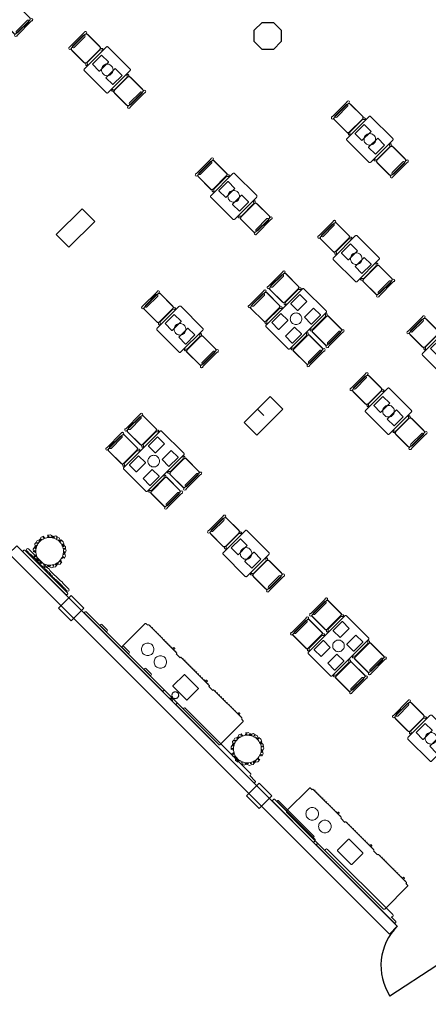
# Model space of a CAD drawing. Extents: x 2172.2 to 2210.6, y 415.3 to 458.1.
# Tile 3 of 9: x 2188.1 to 2197.2, y 415.3 to 437.3. Entities that reach past the tile are written whole.
import ezdxf

# ---------------------------------------------------------------- set-up
doc = ezdxf.new("R2010")
doc.units = 0
for name, color, linetype, lineweight in [('AYAA_M3_CHAIRS', 7, 'CONTINUOUS', 18), ('AYAA_M3_COLUMNS', 7, 'CONTINUOUS', 30), ('AYAA_M3_FINE_DETAIL', 7, 'CONTINUOUS', 9), ('AYAA_M3_PLANTS', 7, 'CONTINUOUS', 18), ('AYAA_M3_SERVICE', 7, 'CONTINUOUS', 18), ('AYAA_M3_TABLES', 7, 'CONTINUOUS', 18), ('AYAA_M3_WALL_DECOR', 7, 'CONTINUOUS', 13), ('AYAA_M3_WALL_LIGHTS', 7, 'CONTINUOUS', 13), ('AYAA_M3_WALLS', 7, 'CONTINUOUS', 30)]:
    doc.layers.add(name, color=color, linetype=linetype, lineweight=lineweight)

# ---------------------------------------------------------------- blocks, each defined once
blk = doc.blocks.new('AYAA_M3_ARCHITECTURE')
at = {"layer": 'AYAA_M3_COLUMNS', "linetype": 'CONTINUOUS', "lineweight": -2}
for points in [[(3.761419, 2.614322), (3.511421, 2.614322), (3.334645, 2.791097), (3.334678, 3.041131), (3.511421, 3.217871), (3.761419, 3.217871), (3.938195, 3.041095), (3.938195, 2.791097)], [(-0.227707, -1.230871), (-0.807532, -1.810695), (-1.09034, -1.52782), (-0.510547, -0.948031)], [(3.972293, -5.430871), (3.392468, -6.010695), (3.10966, -5.72782), (3.406613, -5.430871), (3.54805, -5.572274), (3.406645, -5.430836), (3.689453, -5.148031)], [(-0.472302, -9.875465), (-0.755142, -10.158305), (-1.03795, -9.87543), (-0.755142, -9.592627)], [(3.727698, -14.075465), (3.444858, -14.358305), (3.16205, -14.07543), (3.444858, -13.792626)]]:
    blk.add_lwpolyline(points, close=True, dxfattribs=at)
at = {"layer": 'AYAA_M3_WALLS', "linetype": 'CONTINUOUS', "lineweight": -2}
blk.add_lwpolyline([(6.354817, -17.161343), (-2.147606, -8.65892), (-1.970829, -8.482143), (6.531594, -16.984568)], close=True, dxfattribs=at)
blk = doc.blocks.new('AYAA_M3_DOOR_D0')
at = {"color": 0, "linetype": 'CONTINUOUS'}
blk.add_lwpolyline([(-0.625, 0), (-0.365, 1.223)], dxfattribs=at)
at = {"color": 0}
blk.add_arc((-0.625, 0), 1.25, 0, 78, dxfattribs=at)
blk = doc.blocks.new('AYAA_M3_UNIQUE_WALL_COMPOSITION_05')
at = {"color": 0, "linetype": 'CONTINUOUS', "lineweight": -2}
for points in [[(-0.655888, 0.01), (0.655888, 0.01), (0.655888, -0.001), (0.646203, -0.001), (0.653217, -0.008013), (0.655888, -0.018), (0.655888, -0.038), (0.653217, -0.047987), (0.645875, -0.055328), (0.635889, -0.058), (-0.635889, -0.058), (-0.645875, -0.055328), (-0.653217, -0.047987), (-0.655888, -0.038), (-0.655888, -0.018), (-0.653217, -0.008013), (-0.646203, -0.001), (-0.655888, -0.001)], [(-0.564064, -0.06), (0.564064, -0.06), (0.57149, -0.065272), (0.574566, -0.078), (0.57149, -0.090728), (0.564064, -0.096), (-0.564064, -0.096), (-0.57149, -0.090728), (-0.574566, -0.078), (-0.57149, -0.065272)]]:
    blk.add_lwpolyline(points, close=True, dxfattribs=at)
blk = doc.blocks.new('AYAA_M3_UNIQUE_WALL_COMPOSITION_13')
at = {"color": 0, "linetype": 'CONTINUOUS', "lineweight": -2}
for points in [[(-0.690095, -0.008512), (-0.684083, -0.0025), (-0.6925, -0.0025), (-0.6925, 0.0085), (0.6925, 0.0085), (0.6925, -0.0025), (0.684083, -0.0025), (0.690095, -0.008512), (0.6925, -0.0175), (0.6925, -0.0265), (0.690095, -0.035488), (0.683488, -0.042095), (0.6745, -0.0445), (-0.6745, -0.0445), (-0.683488, -0.042095), (-0.690095, -0.035488), (-0.6925, -0.0265), (-0.6925, -0.0175)], [(-0.6371, -0.075), (-0.635744, -0.075), (-0.635851, -0.073913), (-0.634997, -0.069748), (-0.633605, -0.06573), (-0.632489, -0.064214), (-0.613066, -0.069546), (-0.613026, -0.069189), (-0.611006, -0.065372), (-0.608626, -0.064266), (-0.57376, -0.075), (-0.568258, -0.075), (-0.569958, -0.072821), (-0.569542, -0.068418), (-0.566808, -0.064942), (-0.563358, -0.064429), (-0.536916, -0.075), (-0.507832, -0.075), (-0.509997, -0.071422), (-0.508914, -0.067036), (-0.505254, -0.064386), (-0.501162, -0.065025), (-0.486363, -0.075), (-0.438548, -0.075), (-0.439539, -0.07175), (-0.439048, -0.067334), (-0.435483, -0.064479), (-0.430932, -0.064859), (-0.428061, -0.06825), (-0.426002, -0.075), (-0.373732, -0.075), (-0.365545, -0.06597), (-0.361577, -0.064209), (-0.357329, -0.065841), (-0.355291, -0.069909), (-0.356655, -0.07403), (-0.357534, -0.075), (-0.31792, -0.075), (-0.296958, -0.064623), (-0.293106, -0.064677), (-0.289951, -0.067849), (-0.289342, -0.072281), (-0.291355, -0.075), (-0.273687, -0.075), (-0.242574, -0.064325), (-0.239624, -0.065171), (-0.237262, -0.068846), (-0.23692, -0.072638), (-0.21869, -0.067419), (-0.218105, -0.06573), (-0.216989, -0.064214), (-0.212142, -0.065544), (-0.207558, -0.064232), (-0.205796, -0.065555), (-0.205235, -0.066853), (-0.195468, -0.064209), (-0.195193, -0.065226), (-0.193126, -0.064266), (-0.15826, -0.075), (-0.152758, -0.075), (-0.154458, -0.072821), (-0.154042, -0.068418), (-0.151308, -0.064942), (-0.147858, -0.064429), (-0.121416, -0.075), (-0.092332, -0.075), (-0.094497, -0.071422), (-0.093414, -0.067036), (-0.089754, -0.064386), (-0.085662, -0.065025), (-0.070863, -0.075), (-0.023048, -0.075), (-0.024039, -0.07175), (-0.023548, -0.067334), (-0.019983, -0.064479), (-0.015432, -0.064859), (-0.012561, -0.06825), (-0.010502, -0.075), (0.041768, -0.075), (0.049955, -0.06597), (0.053923, -0.064209), (0.058171, -0.065841), (0.060209, -0.069909), (0.058845, -0.07403), (0.057966, -0.075), (0.09758, -0.075), (0.118542, -0.064623), (0.122394, -0.064677), (0.125549, -0.067849), (0.126158, -0.072281), (0.124145, -0.075), (0.141813, -0.075), (0.172926, -0.064325), (0.175876, -0.065171), (0.178238, -0.068846), (0.17858, -0.072638), (0.19681, -0.067419), (0.197395, -0.06573), (0.198511, -0.064214), (0.203358, -0.065544), (0.207942, -0.064232), (0.209704, -0.065555), (0.210265, -0.066853), (0.220032, -0.064209), (0.220307, -0.065226), (0.222374, -0.064266), (0.25724, -0.075), (0.262742, -0.075), (0.261042, -0.072821), (0.261458, -0.068418), (0.264192, -0.064942), (0.267642, -0.064429), (0.294084, -0.075), (0.323168, -0.075), (0.321003, -0.071422), (0.322086, -0.067036), (0.325746, -0.064386), (0.329838, -0.065025), (0.344637, -0.075), (0.392452, -0.075), (0.391461, -0.07175), (0.391952, -0.067334), (0.395517, -0.064479), (0.400068, -0.064859), (0.402939, -0.06825), (0.404998, -0.075), (0.457268, -0.075), (0.465455, -0.06597), (0.469423, -0.064209), (0.473671, -0.065841), (0.475709, -0.069909), (0.474345, -0.07403), (0.473466, -0.075), (0.51308, -0.075), (0.534042, -0.064623), (0.537894, -0.064677), (0.541049, -0.067849), (0.541658, -0.072281), (0.539645, -0.075), (0.557313, -0.075), (0.588426, -0.064325), (0.591376, -0.065171), (0.593738, -0.068846), (0.59408, -0.072638), (0.623442, -0.064232), (0.625204, -0.065555), (0.625765, -0.066853), (0.635532, -0.064209), (0.638625, -0.075632), (0.654761, -0.082322), (0.662076, -0.1), (0.654761, -0.117678), (0.6371, -0.125), (0.456923, -0.125), (0.417068, -0.135791), (0.417039, -0.135684), (0.416777, -0.135487), (0.415977, -0.135791), (0.415022, -0.135424), (0.414651, -0.135366), (0.414062, -0.135582), (0.413912, -0.135786), (0.374619, -0.125), (0.041423, -0.125), (0.001568, -0.135791), (0.001539, -0.135684), (0.001277, -0.135487), (0.000477, -0.135791), (-0.000478, -0.135424), (-0.000849, -0.135366), (-0.001438, -0.135582), (-0.001588, -0.135786), (-0.040881, -0.125), (-0.374077, -0.125), (-0.413932, -0.135791), (-0.413961, -0.135684), (-0.414223, -0.135487), (-0.415023, -0.135791), (-0.415978, -0.135424), (-0.416349, -0.135366), (-0.416938, -0.135582), (-0.417088, -0.135786), (-0.456381, -0.125), (-0.6371, -0.125), (-0.654778, -0.117678), (-0.6621, -0.1), (-0.654778, -0.082322)]]:
    blk.add_lwpolyline(points, close=True, dxfattribs=at)
blk = doc.blocks.new('AYAA_M3_UNIQUE_WALL_COMPOSITION_18')
at = {"color": 0, "linetype": 'CONTINUOUS', "lineweight": -2}
blk.add_lwpolyline([(-1.10032, -0.07306), (-1.090889, -0.050291), (-1.078115, -0.045), (-1.22544, -0.045), (-1.233709, -0.042788), (-1.239788, -0.036709), (-1.242, -0.02844), (-1.242, -0.02016), (-1.239788, -0.011891), (-1.234257, -0.00636), (-1.242, -0.00636), (-1.242, 0.00376), (1.242, 0.00376), (1.242, -0.00636), (1.234257, -0.00636), (1.239788, -0.011891), (1.242, -0.02016), (1.242, -0.02844), (1.239788, -0.036709), (1.233709, -0.042788), (1.22544, -0.045), (1.003553, -0.045), (1.016274, -0.050291), (1.025666, -0.07306), (1.016274, -0.095829), (0.9936, -0.10526), (-1.06812, -0.10526), (-1.090889, -0.095829)], close=True, dxfattribs=at)
blk = doc.blocks.new('AYAA_M3_SCONCE')
at = {"color": 0, "linetype": 'CONTINUOUS', "lineweight": -2}
blk.add_lwpolyline([(-0.066057, -0.178967), (-0.064423, -0.178291), (-0.064952, -0.1775), (-0.069291, -0.168701), (-0.071015, -0.163622), (-0.072921, -0.164412), (-0.075043, -0.163533), (-0.075921, -0.161412), (-0.075043, -0.15929), (-0.072921, -0.158412), (-0.072618, -0.158538), (-0.074358, -0.149789), (-0.074835, -0.142517), (-0.076, -0.143), (-0.078121, -0.142121), (-0.079, -0.14), (-0.078121, -0.137879), (-0.076, -0.137), (-0.074835, -0.137483), (-0.074358, -0.130211), (-0.072618, -0.121462), (-0.072921, -0.121588), (-0.075043, -0.12071), (-0.075921, -0.118588), (-0.075043, -0.116467), (-0.072921, -0.115588), (-0.071015, -0.116378), (-0.069291, -0.111299), (-0.064952, -0.1025), (-0.064423, -0.101709), (-0.066057, -0.101033), (-0.066935, -0.098911), (-0.066057, -0.09679), (-0.063935, -0.095911), (-0.061814, -0.09679), (-0.061555, -0.097416), (-0.059501, -0.094343), (-0.053033, -0.086967), (-0.050898, -0.085095), (-0.051891, -0.084684), (-0.052769, -0.082563), (-0.051891, -0.080442), (-0.049769, -0.079563), (-0.047648, -0.080442), (-0.0471, -0.081764), (-0.045657, -0.080499), (-0.0375, -0.075048), (-0.033493, -0.073072), (-0.033693, -0.072989), (-0.034572, -0.070868), (-0.033693, -0.068747), (-0.031572, -0.067868), (-0.02945, -0.068747), (-0.028646, -0.07069), (-0.019411, -0.067556), (-0.013177, -0.066316), (-0.013816, -0.064774), (-0.012937, -0.062652), (-0.012, -0.062264), (-0.012, -0.014), (-0.037, -0.014), (-0.040995, -0.012931), (-0.043931, -0.009995), (-0.045, -0.006), (-0.043931, -0.002005), (-0.040995, 0.000931), (-0.037, 0.002), (0.037, 0.002), (0.040995, 0.000931), (0.043931, -0.002005), (0.045, -0.006), (0.043931, -0.009995), (0.040995, -0.012931), (0.037, -0.014), (0.012, -0.014), (0.012, -0.062264), (0.012937, -0.062652), (0.013816, -0.064774), (0.013177, -0.066316), (0.019411, -0.067556), (0.028646, -0.07069), (0.02945, -0.068747), (0.031572, -0.067868), (0.033693, -0.068747), (0.034572, -0.070868), (0.033693, -0.072989), (0.033493, -0.073072), (0.0375, -0.075048), (0.045657, -0.080499), (0.0471, -0.081764), (0.047648, -0.080442), (0.049769, -0.079563), (0.051891, -0.080442), (0.052769, -0.082563), (0.051891, -0.084684), (0.050898, -0.085095), (0.053033, -0.086967), (0.059501, -0.094343), (0.061555, -0.097416), (0.061814, -0.09679), (0.063935, -0.095911), (0.066057, -0.09679), (0.066935, -0.098911), (0.066057, -0.101033), (0.064423, -0.101709), (0.064952, -0.1025), (0.069291, -0.111299), (0.071015, -0.116378), (0.072921, -0.115588), (0.075043, -0.116467), (0.075921, -0.118588), (0.075043, -0.12071), (0.072921, -0.121588), (0.072618, -0.121462), (0.074358, -0.130211), (0.074835, -0.137483), (0.076, -0.137), (0.078121, -0.137879), (0.079, -0.14), (0.078121, -0.142121), (0.076, -0.143), (0.074835, -0.142517), (0.074358, -0.149789), (0.072618, -0.158538), (0.072921, -0.158412), (0.075043, -0.15929), (0.075921, -0.161412), (0.075043, -0.163533), (0.072921, -0.164412), (0.071015, -0.163622), (0.069291, -0.168701), (0.064952, -0.1775), (0.064423, -0.178291), (0.066057, -0.178967), (0.066935, -0.181089), (0.066057, -0.18321), (0.063935, -0.184089), (0.061814, -0.18321), (0.061555, -0.182584), (0.059501, -0.185657), (0.053033, -0.193033), (0.050898, -0.194905), (0.051891, -0.195316), (0.052769, -0.197437), (0.051891, -0.199558), (0.049769, -0.200437), (0.047648, -0.199558), (0.0471, -0.198236), (0.045657, -0.199501), (0.0375, -0.204952), (0.033493, -0.206928), (0.033693, -0.207011), (0.034572, -0.209132), (0.033693, -0.211253), (0.031572, -0.212132), (0.02945, -0.211253), (0.028646, -0.20931), (0.019411, -0.212444), (0.013177, -0.213684), (0.013816, -0.215226), (0.012937, -0.217348), (0.010816, -0.218226), (0.008695, -0.217348), (0.007816, -0.215226), (0.008131, -0.214467), (0, -0.215), (-0.008131, -0.214467), (-0.007816, -0.215226), (-0.008695, -0.217348), (-0.010816, -0.218226), (-0.012937, -0.217348), (-0.013816, -0.215226), (-0.013177, -0.213684), (-0.019411, -0.212444), (-0.028646, -0.20931), (-0.02945, -0.211253), (-0.031572, -0.212132), (-0.033693, -0.211253), (-0.034572, -0.209132), (-0.033693, -0.207011), (-0.033493, -0.206928), (-0.0375, -0.204952), (-0.045657, -0.199501), (-0.0471, -0.198236), (-0.047648, -0.199558), (-0.049769, -0.200437), (-0.051891, -0.199558), (-0.052769, -0.197437), (-0.051891, -0.195316), (-0.050898, -0.194905), (-0.053033, -0.193033), (-0.059501, -0.185657), (-0.061555, -0.182584), (-0.061814, -0.18321), (-0.063935, -0.184089), (-0.066057, -0.18321), (-0.066935, -0.181089)], close=True, dxfattribs=at)
blk = doc.blocks.new('AYAA_M3_UNIQUE_WALL_COMPOSITION_19')
at = {"color": 0, "linetype": 'CONTINUOUS', "lineweight": -2}
blk.add_lwpolyline([(1.04328, -0.08894), (-1.04328, -0.08894), (-1.05177, -0.081665), (-1.055287, -0.0641), (-1.05177, -0.046535), (-1.049185, -0.04432), (-1.22544, -0.04432), (-1.233709, -0.042108), (-1.239788, -0.036029), (-1.242, -0.02776), (-1.242, -0.01948), (-1.239788, -0.011211), (-1.234257, -0.00568), (-1.242, -0.00568), (-1.242, 0.00444), (1.242, 0.00444), (1.242, -0.00568), (1.234257, -0.00568), (1.239788, -0.011211), (1.242, -0.01948), (1.242, -0.02776), (1.239788, -0.036029), (1.233709, -0.042108), (1.22544, -0.04432), (1.049186, -0.04432), (1.051771, -0.046535), (1.055287, -0.0641), (1.051771, -0.081665)], close=True, dxfattribs=at)
blk = doc.blocks.new('AYAA_M3_UNIQUE_WALL_COMPOSITION_20')
at = {"color": 0, "linetype": 'CONTINUOUS', "lineweight": -2}
for points in [[(-1.242, 0.00424), (1.242, 0.00424), (1.242, -0.00588), (1.234257, -0.00588), (1.239788, -0.011411), (1.242, -0.01968), (1.242, -0.02796), (1.239788, -0.036229), (1.233709, -0.042308), (1.22544, -0.04452), (-1.22544, -0.04452), (-1.233709, -0.042308), (-1.239788, -0.036229), (-1.242, -0.02796), (-1.242, -0.01968), (-1.239788, -0.011411), (-1.234257, -0.00588), (-1.242, -0.00588)], [(-0.77832, -0.05142), (-0.61272, -0.05142), (-0.597781, -0.057618), (-0.591593, -0.07258), (-0.597781, -0.087542), (-0.61272, -0.09374), (-0.77832, -0.09374), (-0.793282, -0.087542), (-0.79948, -0.07258), (-0.793282, -0.057618)], [(-0.0828, -0.05142), (0.0828, -0.05142), (0.097739, -0.057618), (0.103927, -0.07258), (0.097739, -0.087542), (0.0828, -0.09374), (-0.0828, -0.09374), (-0.097762, -0.087542), (-0.10396, -0.07258), (-0.097762, -0.057618)], [(0.61272, -0.05142), (0.77832, -0.05142), (0.793259, -0.057618), (0.799447, -0.07258), (0.793259, -0.087542), (0.77832, -0.09374), (0.61272, -0.09374), (0.597758, -0.087542), (0.59156, -0.07258), (0.597758, -0.057618)]]:
    blk.add_lwpolyline(points, close=True, dxfattribs=at)
blk = doc.blocks.new('AYAA_M3_DINING_TWO_SQUARE')
at = {"color": 0, "linetype": 'CONTINUOUS', "lineweight": -2}
blk.add_lwpolyline([(-0.374615, 0.353911), (-0.373471, 0.357725), (-0.371594, 0.36135), (-0.369032, 0.364695), (-0.365847, 0.367678), (-0.362118, 0.370225), (-0.357937, 0.372275), (-0.353407, 0.373776), (-0.348639, 0.374692), (-0.34375, 0.375), (0.34375, 0.375), (0.348639, 0.374692), (0.353407, 0.373776), (0.357937, 0.372275), (0.362118, 0.370225), (0.365847, 0.367678), (0.369032, 0.364695), (0.371594, 0.36135), (0.373471, 0.357725), (0.374615, 0.353911), (0.375, 0.35), (0.375, -0.35), (0.374615, -0.353911), (0.373471, -0.357725), (0.371594, -0.36135), (0.369032, -0.364695), (0.365847, -0.367678), (0.362118, -0.370225), (0.357937, -0.372275), (0.353407, -0.373776), (0.348639, -0.374692), (0.34375, -0.375), (-0.34375, -0.375), (-0.348639, -0.374692), (-0.353407, -0.373776), (-0.357937, -0.372275), (-0.362118, -0.370225), (-0.365847, -0.367678), (-0.369032, -0.364695), (-0.371594, -0.36135), (-0.373471, -0.357725), (-0.374615, -0.353911), (-0.375, -0.35), (-0.375, 0.35)], close=True, dxfattribs=at)
at = {"layer": 'AYAA_M3_FINE_DETAIL', "linetype": 'CONTINUOUS', "lineweight": -2}
for points in [[(-0.144733, 0.106001), (-0.145, 0.107), (-0.145, 0.323), (-0.144733, 0.323999), (-0.143999, 0.324733), (-0.143, 0.325), (0.143, 0.325), (0.143999, 0.324733), (0.144733, 0.323999), (0.145, 0.323), (0.145, 0.107), (0.144733, 0.106001), (0.143999, 0.105267), (0.143, 0.105), (-0.143, 0.105), (-0.143999, 0.105267)], [(-0.123637, 0.040172), (-0.115831, 0.059019), (-0.105172, 0.076412), (-0.091924, 0.091924), (-0.076412, 0.105172), (-0.059019, 0.115831), (-0.040172, 0.123637), (-0.020336, 0.128399), (0, 0.13), (0.020336, 0.128399), (0.040172, 0.123637), (0.059019, 0.115831), (0.076412, 0.105172), (0.091924, 0.091924), (0.105172, 0.076412), (0.115831, 0.059019), (0.123637, 0.040172), (0.128399, 0.020336), (0.13, 0), (0.128399, -0.020336), (0.123637, -0.040172), (0.115831, -0.059019), (0.105172, -0.076412), (0.091924, -0.091924), (0.076412, -0.105172), (0.059019, -0.115831), (0.040172, -0.123637), (0.020336, -0.128399), (0, -0.13), (-0.020336, -0.128399), (-0.040172, -0.123637), (-0.059019, -0.115831), (-0.076412, -0.105172), (-0.091924, -0.091924), (-0.105172, -0.076412), (-0.115831, -0.059019), (-0.123637, -0.040172), (-0.128399, -0.020336), (-0.13, 0), (-0.128399, 0.020336)], [(-0.144733, -0.106001), (-0.143999, -0.105267), (-0.143, -0.105), (0.143, -0.105), (0.143999, -0.105267), (0.144733, -0.106001), (0.145, -0.107), (0.145, -0.323), (0.144733, -0.323999), (0.143999, -0.324733), (0.143, -0.325), (-0.143, -0.325), (-0.143999, -0.324733), (-0.144733, -0.323999), (-0.145, -0.323), (-0.145, -0.107)]]:
    blk.add_lwpolyline(points, close=True, dxfattribs=at)
blk = doc.blocks.new('AYAA_M3_CHAIR_OLIVE')
at = {"color": 0, "linetype": 'CONTINUOUS', "lineweight": -2}
for points in [[(-0.255, -0.233), (-0.242972, -0.233), (-0.245992, -0.22998), (-0.25, -0.215), (-0.25, 0.215), (-0.245992, 0.22998), (-0.240149, 0.235823), (-0.252556, 0.249383), (-0.254118, 0.250179), (-0.258321, 0.254382), (-0.26102, 0.259679), (-0.26195, 0.26555), (-0.26102, 0.271421), (-0.258321, 0.276718), (-0.254118, 0.280921), (-0.248821, 0.28362), (-0.24295, 0.28455), (-0.237079, 0.28362), (-0.231782, 0.280921), (-0.227579, 0.276718), (-0.22608, 0.273776), (-0.20172, 0.24715), (-0.200943, 0.245), (0.200943, 0.245), (0.20172, 0.24715), (0.22608, 0.273776), (0.227579, 0.276718), (0.231782, 0.280921), (0.237079, 0.28362), (0.24295, 0.28455), (0.248821, 0.28362), (0.254118, 0.280921), (0.258321, 0.276718), (0.26102, 0.271421), (0.26195, 0.26555), (0.26102, 0.259679), (0.258321, 0.254382), (0.254118, 0.250179), (0.252556, 0.249383), (0.240149, 0.235823), (0.245992, 0.22998), (0.25, 0.215), (0.25, -0.215), (0.245992, -0.22998), (0.242972, -0.233), (0.255, -0.233), (0.270556, -0.239444), (0.277, -0.255), (0.270556, -0.270556), (0.259027, -0.275332), (0.258321, -0.276718), (0.254118, -0.280921), (0.248821, -0.28362), (0.24295, -0.28455), (0.237079, -0.28362), (0.231782, -0.280921), (0.227861, -0.277), (-0.227861, -0.277), (-0.231782, -0.280921), (-0.237079, -0.28362), (-0.24295, -0.28455), (-0.248821, -0.28362), (-0.254118, -0.280921), (-0.258321, -0.276718), (-0.259027, -0.275332), (-0.270556, -0.270556), (-0.277, -0.255), (-0.270556, -0.239444)], [(-0.247475, -0.204863), (-0.248872, -0.200013), (-0.249717, -0.195038), (-0.25, -0.19), (-0.25, 0.19), (-0.249717, 0.195038), (-0.248872, 0.200013), (-0.247475, 0.204863), (-0.245544, 0.209525), (-0.243103, 0.213941), (-0.240182, 0.218057), (-0.23682, 0.22182), (-0.233057, 0.225182), (-0.228941, 0.228103), (-0.224525, 0.230544), (-0.219863, 0.232475), (-0.215013, 0.233872), (-0.210038, 0.234717), (-0.205, 0.235), (0.205, 0.235), (0.210038, 0.234717), (0.215013, 0.233872), (0.219863, 0.232475), (0.224525, 0.230544), (0.228941, 0.228103), (0.233057, 0.225182), (0.23682, 0.22182), (0.240182, 0.218057), (0.243103, 0.213941), (0.245544, 0.209525), (0.247475, 0.204863), (0.248872, 0.200013), (0.249717, 0.195038), (0.25, 0.19), (0.25, -0.19), (0.249717, -0.195038), (0.248872, -0.200013), (0.247475, -0.204863), (0.245544, -0.209525), (0.243103, -0.213941), (0.240182, -0.218057), (0.23682, -0.22182), (0.233057, -0.225182), (0.228941, -0.228103), (0.224525, -0.230544), (0.219863, -0.232475), (0.215013, -0.233872), (0.210038, -0.234717), (0.205, -0.235), (-0.205, -0.235), (-0.210038, -0.234717), (-0.215013, -0.233872), (-0.219863, -0.232475), (-0.224525, -0.230544), (-0.228941, -0.228103), (-0.233057, -0.225182), (-0.23682, -0.22182), (-0.240182, -0.218057), (-0.243103, -0.213941), (-0.245544, -0.209525)], [(-0.183735, -0.203506), (-0.1725, -0.2005), (0.1725, -0.2005), (0.183735, -0.203506), (0.191994, -0.211765), (0.195, -0.223), (0.191994, -0.234235), (0.183735, -0.242494), (0.1725, -0.2455), (-0.1725, -0.2455), (-0.183735, -0.242494), (-0.191994, -0.234235), (-0.195, -0.223), (-0.191994, -0.211765)]]:
    blk.add_lwpolyline(points, close=True, dxfattribs=at)
blk = doc.blocks.new('AYAA_M3_CHAIR_IVORY')
at = {"color": 0, "linetype": 'CONTINUOUS', "lineweight": -2}
for points in [[(-0.255, -0.233), (-0.242972, -0.233), (-0.245992, -0.22998), (-0.25, -0.215), (-0.25, 0.215), (-0.245992, 0.22998), (-0.240149, 0.235823), (-0.252556, 0.249383), (-0.254118, 0.250179), (-0.258321, 0.254382), (-0.26102, 0.259679), (-0.26195, 0.26555), (-0.26102, 0.271421), (-0.258321, 0.276718), (-0.254118, 0.280921), (-0.248821, 0.28362), (-0.24295, 0.28455), (-0.237079, 0.28362), (-0.231782, 0.280921), (-0.227579, 0.276718), (-0.22608, 0.273776), (-0.20172, 0.24715), (-0.200943, 0.245), (0.200943, 0.245), (0.20172, 0.24715), (0.22608, 0.273776), (0.227579, 0.276718), (0.231782, 0.280921), (0.237079, 0.28362), (0.24295, 0.28455), (0.248821, 0.28362), (0.254118, 0.280921), (0.258321, 0.276718), (0.26102, 0.271421), (0.26195, 0.26555), (0.26102, 0.259679), (0.258321, 0.254382), (0.254118, 0.250179), (0.252556, 0.249383), (0.240149, 0.235823), (0.245992, 0.22998), (0.25, 0.215), (0.25, -0.215), (0.245992, -0.22998), (0.242972, -0.233), (0.255, -0.233), (0.270556, -0.239444), (0.277, -0.255), (0.270556, -0.270556), (0.259027, -0.275332), (0.258321, -0.276718), (0.254118, -0.280921), (0.248821, -0.28362), (0.24295, -0.28455), (0.237079, -0.28362), (0.231782, -0.280921), (0.227861, -0.277), (-0.227861, -0.277), (-0.231782, -0.280921), (-0.237079, -0.28362), (-0.24295, -0.28455), (-0.248821, -0.28362), (-0.254118, -0.280921), (-0.258321, -0.276718), (-0.259027, -0.275332), (-0.270556, -0.270556), (-0.277, -0.255), (-0.270556, -0.239444)], [(-0.247475, -0.204863), (-0.248872, -0.200013), (-0.249717, -0.195038), (-0.25, -0.19), (-0.25, 0.19), (-0.249717, 0.195038), (-0.248872, 0.200013), (-0.247475, 0.204863), (-0.245544, 0.209525), (-0.243103, 0.213941), (-0.240182, 0.218057), (-0.23682, 0.22182), (-0.233057, 0.225182), (-0.228941, 0.228103), (-0.224525, 0.230544), (-0.219863, 0.232475), (-0.215013, 0.233872), (-0.210038, 0.234717), (-0.205, 0.235), (0.205, 0.235), (0.210038, 0.234717), (0.215013, 0.233872), (0.219863, 0.232475), (0.224525, 0.230544), (0.228941, 0.228103), (0.233057, 0.225182), (0.23682, 0.22182), (0.240182, 0.218057), (0.243103, 0.213941), (0.245544, 0.209525), (0.247475, 0.204863), (0.248872, 0.200013), (0.249717, 0.195038), (0.25, 0.19), (0.25, -0.19), (0.249717, -0.195038), (0.248872, -0.200013), (0.247475, -0.204863), (0.245544, -0.209525), (0.243103, -0.213941), (0.240182, -0.218057), (0.23682, -0.22182), (0.233057, -0.225182), (0.228941, -0.228103), (0.224525, -0.230544), (0.219863, -0.232475), (0.215013, -0.233872), (0.210038, -0.234717), (0.205, -0.235), (-0.205, -0.235), (-0.210038, -0.234717), (-0.215013, -0.233872), (-0.219863, -0.232475), (-0.224525, -0.230544), (-0.228941, -0.228103), (-0.233057, -0.225182), (-0.23682, -0.22182), (-0.240182, -0.218057), (-0.243103, -0.213941), (-0.245544, -0.209525)], [(-0.183735, -0.203506), (-0.1725, -0.2005), (0.1725, -0.2005), (0.183735, -0.203506), (0.191994, -0.211765), (0.195, -0.223), (0.191994, -0.234235), (0.183735, -0.242494), (0.1725, -0.2455), (-0.1725, -0.2455), (-0.183735, -0.242494), (-0.191994, -0.234235), (-0.195, -0.223), (-0.191994, -0.211765)]]:
    blk.add_lwpolyline(points, close=True, dxfattribs=at)
blk = doc.blocks.new('AYAA_M3_DINING_2')
at = {"color": 0, "linetype": 'CONTINUOUS', "lineweight": -2}
blk.add_lwpolyline([(-0.599692, 0.353911), (-0.598776, 0.357725), (-0.597275, 0.36135), (-0.595225, 0.364695), (-0.592678, 0.367678), (-0.589695, 0.370225), (-0.58635, 0.372275), (-0.582725, 0.373776), (-0.578911, 0.374692), (-0.575, 0.375), (0.575, 0.375), (0.578911, 0.374692), (0.582725, 0.373776), (0.58635, 0.372275), (0.589695, 0.370225), (0.592678, 0.367678), (0.595225, 0.364695), (0.597275, 0.36135), (0.598776, 0.357725), (0.599692, 0.353911), (0.6, 0.35), (0.6, -0.35), (0.599692, -0.353911), (0.598776, -0.357725), (0.597275, -0.36135), (0.595225, -0.364695), (0.592678, -0.367678), (0.589695, -0.370225), (0.58635, -0.372275), (0.582725, -0.373776), (0.578911, -0.374692), (0.575, -0.375), (-0.575, -0.375), (-0.578911, -0.374692), (-0.582725, -0.373776), (-0.58635, -0.372275), (-0.589695, -0.370225), (-0.592678, -0.367678), (-0.595225, -0.364695), (-0.597275, -0.36135), (-0.598776, -0.357725), (-0.599692, -0.353911), (-0.6, -0.35), (-0.6, 0.35)], close=True, dxfattribs=at)
at = {"layer": 'AYAA_M3_FINE_DETAIL', "linetype": 'CONTINUOUS', "lineweight": -2}
for points in [[(-0.443, 0.325), (-0.157, 0.325), (-0.156001, 0.324733), (-0.155267, 0.323999), (-0.155, 0.323), (-0.155, 0.107), (-0.155267, 0.106001), (-0.156001, 0.105267), (-0.157, 0.105), (-0.443, 0.105), (-0.443999, 0.105267), (-0.444733, 0.106001), (-0.445, 0.107), (-0.445, 0.323), (-0.444733, 0.323999), (-0.443999, 0.324733)], [(0.155, 0.323), (0.155267, 0.323999), (0.156001, 0.324733), (0.157, 0.325), (0.443, 0.325), (0.443999, 0.324733), (0.444733, 0.323999), (0.445, 0.323), (0.445, 0.107), (0.444733, 0.106001), (0.443999, 0.105267), (0.443, 0.105), (0.157, 0.105), (0.156001, 0.105267), (0.155267, 0.106001), (0.155, 0.107)], [(-0.123637, 0.040172), (-0.115831, 0.059019), (-0.105172, 0.076412), (-0.091924, 0.091924), (-0.076412, 0.105172), (-0.059019, 0.115831), (-0.040172, 0.123637), (-0.020336, 0.128399), (0, 0.13), (0.020336, 0.128399), (0.040172, 0.123637), (0.059019, 0.115831), (0.076412, 0.105172), (0.091924, 0.091924), (0.105172, 0.076412), (0.115831, 0.059019), (0.123637, 0.040172), (0.128399, 0.020336), (0.13, 0), (0.128399, -0.020336), (0.123637, -0.040172), (0.115831, -0.059019), (0.105172, -0.076412), (0.091924, -0.091924), (0.076412, -0.105172), (0.059019, -0.115831), (0.040172, -0.123637), (0.020336, -0.128399), (0, -0.13), (-0.020336, -0.128399), (-0.040172, -0.123637), (-0.059019, -0.115831), (-0.076412, -0.105172), (-0.091924, -0.091924), (-0.105172, -0.076412), (-0.115831, -0.059019), (-0.123637, -0.040172), (-0.128399, -0.020336), (-0.13, 0), (-0.128399, 0.020336)], [(-0.443999, -0.105267), (-0.443, -0.105), (-0.157, -0.105), (-0.156001, -0.105267), (-0.155267, -0.106001), (-0.155, -0.107), (-0.155, -0.323), (-0.155267, -0.323999), (-0.156001, -0.324733), (-0.157, -0.325), (-0.443, -0.325), (-0.443999, -0.324733), (-0.444733, -0.323999), (-0.445, -0.323), (-0.445, -0.107), (-0.444733, -0.106001)], [(0.155267, -0.106001), (0.156001, -0.105267), (0.157, -0.105), (0.443, -0.105), (0.443999, -0.105267), (0.444733, -0.106001), (0.445, -0.107), (0.445, -0.323), (0.444733, -0.323999), (0.443999, -0.324733), (0.443, -0.325), (0.157, -0.325), (0.156001, -0.324733), (0.155267, -0.323999), (0.155, -0.323), (0.155, -0.107)]]:
    blk.add_lwpolyline(points, close=True, dxfattribs=at)
blk = doc.blocks.new('AYAA_M3_SIDEBOARD')
at = {"color": 0, "linetype": 'CONTINUOUS', "lineweight": -2}
for points in [[(-1.53, -0.38), (-1.539987, -0.377328), (-1.547328, -0.369987), (-1.55, -0.36), (-1.55, 0.36), (-1.547328, 0.369987), (-1.539987, 0.377328), (-1.53, 0.38), (1.53, 0.38), (1.539987, 0.377328), (1.547328, 0.369987), (1.55, 0.36), (1.55, -0.36), (1.547328, -0.369987), (1.539987, -0.377328), (1.53, -0.38), (1.481121, -0.38), (1.48313, -0.382009), (1.485, -0.389), (1.48313, -0.395991), (1.477991, -0.40113), (1.471, -0.403), (0.589, -0.403), (0.582009, -0.40113), (0.57687, -0.395991), (0.575, -0.389), (0.57687, -0.382009), (0.578879, -0.38), (0.451121, -0.38), (0.45313, -0.382009), (0.455, -0.389), (0.45313, -0.395991), (0.447991, -0.40113), (0.441, -0.403), (-0.441, -0.403), (-0.447991, -0.40113), (-0.45313, -0.395991), (-0.455, -0.389), (-0.45313, -0.382009), (-0.451121, -0.38), (-0.578879, -0.38), (-0.57687, -0.382009), (-0.575, -0.389), (-0.57687, -0.395991), (-0.582009, -0.40113), (-0.589, -0.403), (-1.471, -0.403), (-1.477991, -0.40113), (-1.48313, -0.395991), (-1.485, -0.389), (-1.48313, -0.382009), (-1.481121, -0.38)], [(-1.43, -0.415), (-1.433535, -0.413536), (-1.435, -0.41), (-1.433535, -0.406464), (-1.43, -0.405), (-1.426464, -0.406464), (-1.425, -0.41), (-1.426464, -0.413536)], [(-1.363461, -0.41), (-1.364926, -0.413536), (-1.368461, -0.415), (-1.371997, -0.413536), (-1.373461, -0.41), (-1.371997, -0.406464), (-1.368461, -0.405), (-1.364926, -0.406464)], [(-1.301923, -0.41), (-1.303388, -0.413536), (-1.306923, -0.415), (-1.310459, -0.413536), (-1.311923, -0.41), (-1.310459, -0.406464), (-1.306923, -0.405), (-1.303388, -0.406464)], [(-1.245385, -0.415), (-1.24892, -0.413536), (-1.250385, -0.41), (-1.24892, -0.406464), (-1.245385, -0.405), (-1.241849, -0.406464), (-1.240385, -0.41), (-1.241849, -0.413536)], [(-1.180311, -0.413536), (-1.183846, -0.415), (-1.187382, -0.413536), (-1.188846, -0.41), (-1.187382, -0.406464), (-1.183846, -0.405), (-1.180311, -0.406464), (-1.178846, -0.41)], [(-1.118772, -0.413536), (-1.122308, -0.415), (-1.125843, -0.413536), (-1.127308, -0.41), (-1.125843, -0.406464), (-1.122308, -0.405), (-1.118772, -0.406464), (-1.117308, -0.41)], [(-1.057234, -0.406464), (-1.055769, -0.41), (-1.057234, -0.413536), (-1.060769, -0.415), (-1.064305, -0.413536), (-1.065769, -0.41), (-1.064305, -0.406464), (-1.060769, -0.405)], [(-1.004231, -0.41), (-1.002766, -0.406464), (-0.999231, -0.405), (-0.995695, -0.406464), (-0.994231, -0.41), (-0.995695, -0.413536), (-0.999231, -0.415), (-1.002766, -0.413536)], [(-0.934157, -0.406464), (-0.932692, -0.41), (-0.934157, -0.413536), (-0.937692, -0.415), (-0.941228, -0.413536), (-0.942692, -0.41), (-0.941228, -0.406464), (-0.937692, -0.405)], [(-0.871154, -0.41), (-0.872618, -0.413536), (-0.876154, -0.415), (-0.879689, -0.413536), (-0.881154, -0.41), (-0.879689, -0.406464), (-0.876154, -0.405), (-0.872618, -0.406464)], [(-0.81108, -0.413536), (-0.814615, -0.415), (-0.818151, -0.413536), (-0.819615, -0.41), (-0.818151, -0.406464), (-0.814615, -0.405), (-0.81108, -0.406464), (-0.809615, -0.41)], [(-0.753077, -0.415), (-0.756612, -0.413536), (-0.758077, -0.41), (-0.756612, -0.406464), (-0.753077, -0.405), (-0.749541, -0.406464), (-0.748077, -0.41), (-0.749541, -0.413536)], [(-0.696538, -0.41), (-0.695074, -0.406464), (-0.691538, -0.405), (-0.688003, -0.406464), (-0.686538, -0.41), (-0.687306, -0.411855), (-0.686505, -0.412069), (-0.683569, -0.415005), (-0.6825, -0.419), (-0.6825, -0.435), (-0.683569, -0.438995), (-0.686505, -0.441931), (-0.6905, -0.443), (-0.7095, -0.443), (-0.713495, -0.441931), (-0.716431, -0.438995), (-0.7175, -0.435), (-0.7175, -0.419), (-0.716431, -0.415005), (-0.713495, -0.412069), (-0.7095, -0.411), (-0.696124, -0.411)], [(-0.633536, -0.413536), (-0.635, -0.41), (-0.633536, -0.406464), (-0.63, -0.405), (-0.626464, -0.406464), (-0.625, -0.41), (-0.626464, -0.413536), (-0.63, -0.415)], [(-0.396464, -0.406464), (-0.395, -0.41), (-0.396464, -0.413536), (-0.4, -0.415), (-0.403536, -0.413536), (-0.405, -0.41), (-0.403536, -0.406464), (-0.4, -0.405)], [(-0.338462, -0.405), (-0.334926, -0.406464), (-0.333462, -0.41), (-0.334926, -0.413536), (-0.338462, -0.415), (-0.341997, -0.413536), (-0.343462, -0.41), (-0.341997, -0.406464)], [(-0.276923, -0.405), (-0.273388, -0.406464), (-0.271923, -0.41), (-0.273388, -0.413536), (-0.276923, -0.415), (-0.280459, -0.413536), (-0.281923, -0.41), (-0.280459, -0.406464)], [(-0.215385, -0.405), (-0.211849, -0.406464), (-0.210385, -0.41), (-0.211849, -0.413536), (-0.215385, -0.415), (-0.21892, -0.413536), (-0.220385, -0.41), (-0.21892, -0.406464)], [(-0.153846, -0.405), (-0.150311, -0.406464), (-0.148846, -0.41), (-0.150311, -0.413536), (-0.153846, -0.415), (-0.157382, -0.413536), (-0.158846, -0.41), (-0.157382, -0.406464)], [(-0.088772, -0.406464), (-0.087308, -0.41), (-0.088772, -0.413536), (-0.092308, -0.415), (-0.095843, -0.413536), (-0.097308, -0.41), (-0.095843, -0.406464), (-0.092308, -0.405)], [(-0.025769, -0.41), (-0.027234, -0.413536), (-0.030769, -0.415), (-0.034305, -0.413536), (-0.035769, -0.41), (-0.034305, -0.406464), (-0.030769, -0.405), (-0.027234, -0.406464)], [(0.030769, -0.415), (0.027234, -0.413536), (0.025769, -0.41), (0.027234, -0.406464), (0.030769, -0.405), (0.034305, -0.406464), (0.035769, -0.41), (0.034305, -0.413536)], [(0.095843, -0.406464), (0.097308, -0.41), (0.095843, -0.413536), (0.092308, -0.415), (0.088772, -0.413536), (0.087308, -0.41), (0.088772, -0.406464), (0.092308, -0.405)], [(0.148846, -0.41), (0.150311, -0.406464), (0.153846, -0.405), (0.157382, -0.406464), (0.158846, -0.41), (0.157382, -0.413536), (0.153846, -0.415), (0.150311, -0.413536)], [(0.215385, -0.405), (0.21892, -0.406464), (0.220385, -0.41), (0.21892, -0.413536), (0.215385, -0.415), (0.211849, -0.413536), (0.210385, -0.41), (0.211849, -0.406464)], [(0.276923, -0.405), (0.280459, -0.406464), (0.281923, -0.41), (0.280459, -0.413536), (0.276923, -0.415), (0.273388, -0.413536), (0.271923, -0.41), (0.273388, -0.406464)], [(0.313569, -0.415005), (0.316505, -0.412069), (0.3205, -0.411), (0.333876, -0.411), (0.333462, -0.41), (0.334926, -0.406464), (0.338462, -0.405), (0.341997, -0.406464), (0.343462, -0.41), (0.342694, -0.411855), (0.343495, -0.412069), (0.346431, -0.415005), (0.3475, -0.419), (0.3475, -0.435), (0.346431, -0.438995), (0.343495, -0.441931), (0.3395, -0.443), (0.3205, -0.443), (0.316505, -0.441931), (0.313569, -0.438995), (0.3125, -0.435), (0.3125, -0.419)], [(0.403536, -0.413536), (0.4, -0.415), (0.396464, -0.413536), (0.395, -0.41), (0.396464, -0.406464), (0.4, -0.405), (0.403536, -0.406464), (0.405, -0.41)], [(0.625, -0.41), (0.626464, -0.406464), (0.63, -0.405), (0.633536, -0.406464), (0.635, -0.41), (0.633536, -0.413536), (0.63, -0.415), (0.626464, -0.413536)], [(0.695074, -0.413536), (0.691538, -0.415), (0.688003, -0.413536), (0.686538, -0.41), (0.688003, -0.406464), (0.691538, -0.405), (0.695074, -0.406464), (0.696538, -0.41)], [(0.749541, -0.406464), (0.753077, -0.405), (0.756612, -0.406464), (0.758077, -0.41), (0.756612, -0.413536), (0.753077, -0.415), (0.749541, -0.413536), (0.748077, -0.41)], [(0.81108, -0.406464), (0.814615, -0.405), (0.818151, -0.406464), (0.819615, -0.41), (0.818151, -0.413536), (0.814615, -0.415), (0.81108, -0.413536), (0.809615, -0.41)], [(0.879689, -0.406464), (0.881154, -0.41), (0.879689, -0.413536), (0.876154, -0.415), (0.872618, -0.413536), (0.871154, -0.41), (0.872618, -0.406464), (0.876154, -0.405)], [(0.934157, -0.406464), (0.937692, -0.405), (0.941228, -0.406464), (0.942692, -0.41), (0.941228, -0.413536), (0.937692, -0.415), (0.934157, -0.413536), (0.932692, -0.41)], [(0.995695, -0.406464), (0.999231, -0.405), (1.002766, -0.406464), (1.004231, -0.41), (1.002766, -0.413536), (0.999231, -0.415), (0.995695, -0.413536), (0.994231, -0.41)], [(1.065769, -0.41), (1.064305, -0.413536), (1.060769, -0.415), (1.057234, -0.413536), (1.055769, -0.41), (1.057234, -0.406464), (1.060769, -0.405), (1.064305, -0.406464)], [(1.125843, -0.413536), (1.122308, -0.415), (1.118772, -0.413536), (1.117308, -0.41), (1.118772, -0.406464), (1.122308, -0.405), (1.125843, -0.406464), (1.127308, -0.41)], [(1.188846, -0.41), (1.187382, -0.413536), (1.183846, -0.415), (1.180311, -0.413536), (1.178846, -0.41), (1.180311, -0.406464), (1.183846, -0.405), (1.187382, -0.406464)], [(1.250385, -0.41), (1.24892, -0.413536), (1.245385, -0.415), (1.241849, -0.413536), (1.240385, -0.41), (1.241849, -0.406464), (1.245385, -0.405), (1.24892, -0.406464)], [(1.310459, -0.413536), (1.306923, -0.415), (1.303388, -0.413536), (1.301923, -0.41), (1.303388, -0.406464), (1.306923, -0.405), (1.310459, -0.406464), (1.311923, -0.41)], [(1.346505, -0.412069), (1.3505, -0.411), (1.363875, -0.411), (1.363461, -0.41), (1.364926, -0.406464), (1.368461, -0.405), (1.371997, -0.406464), (1.373461, -0.41), (1.372693, -0.411854), (1.373495, -0.412069), (1.376431, -0.415005), (1.3775, -0.419), (1.3775, -0.435), (1.376431, -0.438995), (1.373495, -0.441931), (1.3695, -0.443), (1.3505, -0.443), (1.346505, -0.441931), (1.343569, -0.438995), (1.3425, -0.435), (1.3425, -0.419), (1.343569, -0.415005)], [(1.433535, -0.413536), (1.43, -0.415), (1.426464, -0.413536), (1.425, -0.41), (1.426464, -0.406464), (1.43, -0.405), (1.433535, -0.406464), (1.435, -0.41)]]:
    blk.add_lwpolyline(points, close=True, dxfattribs=at)
at = {"layer": 'AYAA_M3_FINE_DETAIL', "linetype": 'CONTINUOUS', "lineweight": -2}
for points in [[(-1.224741, 0.063559), (-1.213262, 0.08229), (-1.198995, 0.098995), (-1.18229, 0.113262), (-1.163559, 0.124741), (-1.143262, 0.133148), (-1.121901, 0.138276), (-1.1, 0.14), (-1.078099, 0.138276), (-1.056738, 0.133148), (-1.036441, 0.124741), (-1.01771, 0.113262), (-1.001005, 0.098995), (-0.986738, 0.08229), (-0.975259, 0.063559), (-0.966852, 0.043262), (-0.961724, 0.021901), (-0.96, 0), (-0.961724, -0.021901), (-0.966852, -0.043262), (-0.975259, -0.063559), (-0.986738, -0.08229), (-1.001005, -0.098995), (-1.01771, -0.113262), (-1.036441, -0.124741), (-1.056738, -0.133148), (-1.078099, -0.138276), (-1.1, -0.14), (-1.121901, -0.138276), (-1.143262, -0.133148), (-1.163559, -0.124741), (-1.18229, -0.113262), (-1.198995, -0.098995), (-1.213262, -0.08229), (-1.224741, -0.063559), (-1.233148, -0.043262), (-1.238276, -0.021901), (-1.24, 0), (-1.238276, 0.021901), (-1.233148, 0.043262)], [(-0.838276, 0.021901), (-0.833148, 0.043262), (-0.824741, 0.063559), (-0.813262, 0.08229), (-0.798995, 0.098995), (-0.78229, 0.113262), (-0.763559, 0.124741), (-0.743262, 0.133148), (-0.721901, 0.138276), (-0.7, 0.14), (-0.678099, 0.138276), (-0.656738, 0.133148), (-0.636441, 0.124741), (-0.61771, 0.113262), (-0.601005, 0.098995), (-0.586738, 0.08229), (-0.575259, 0.063559), (-0.566852, 0.043262), (-0.561724, 0.021901), (-0.56, 0), (-0.561724, -0.021901), (-0.566852, -0.043262), (-0.575259, -0.063559), (-0.586738, -0.08229), (-0.601005, -0.098995), (-0.61771, -0.113262), (-0.636441, -0.124741), (-0.656738, -0.133148), (-0.678099, -0.138276), (-0.7, -0.14), (-0.721901, -0.138276), (-0.743262, -0.133148), (-0.763559, -0.124741), (-0.78229, -0.113262), (-0.798995, -0.098995), (-0.813262, -0.08229), (-0.824741, -0.063559), (-0.833148, -0.043262), (-0.838276, -0.021901), (-0.84, 0)], [(-0.118992, 0.183397), (-0.113, 0.185), (0.313, 0.185), (0.318992, 0.183397), (0.323397, 0.178992), (0.325, 0.173), (0.325, -0.173), (0.323397, -0.178992), (0.318992, -0.183397), (0.313, -0.185), (-0.113, -0.185), (-0.118992, -0.183397), (-0.123397, -0.178992), (-0.125, -0.173), (-0.125, 0.173), (-0.123397, 0.178992)]]:
    blk.add_lwpolyline(points, close=True, dxfattribs=at)
blk = doc.blocks.new('AYAA_M3_PLANTER')
at = {"color": 0, "linetype": 'CONTINUOUS', "lineweight": -2}
for points in [[(-0.314582, -0.176177), (-0.34944, -0.121314), (-0.336246, -0.063287), (-0.338237, -0.062792), (-0.340588, -0.058893), (-0.339683, -0.054431), (-0.337973, -0.053296), (-0.369886, -0.003068), (-0.355475, 0.060314), (-0.331772, 0.023007), (-0.321972, 0.066107), (-0.30676, 0.042164), (-0.304043, 0.060478), (-0.296652, 0.089988), (-0.286403, 0.118632), (-0.280823, 0.13043), (-0.30658, 0.118511), (-0.291515, 0.160064), (-0.331628, 0.141502), (-0.309474, 0.20261), (-0.255468, 0.227602), (-0.256292, 0.22948), (-0.254641, 0.233723), (-0.250554, 0.235732), (-0.248612, 0.235071), (-0.22833, 0.291016), (-0.18698, 0.310151), (-0.150749, 0.337787), (-0.091788, 0.329601), (-0.091462, 0.331547), (-0.087769, 0.334189), (-0.083255, 0.333702), (-0.082014, 0.332167), (-0.034685, 0.368269), (0.029698, 0.35933), (-0.005446, 0.332524), (0.038334, 0.326445), (0.015759, 0.309226), (0.030385, 0.308507), (0.060478, 0.304043), (0.089988, 0.296652), (0.105943, 0.290943), (0.091863, 0.31559), (0.134551, 0.304134), (0.112627, 0.342513), (0.175406, 0.325665), (0.204933, 0.273978), (0.206673, 0.274908), (0.21102, 0.273598), (0.213392, 0.269726), (0.212934, 0.267806), (0.270427, 0.252378), (0.293029, 0.212813), (0.32366, 0.17908), (0.320546, 0.119665), (0.322646, 0.119524), (0.325649, 0.11609), (0.325495, 0.111531), (0.323958, 0.110094), (0.332125, 0.1011), (0.34, 0.12), (0.361231, 0.069046), (0.363954, 0.066047), (0.363789, 0.062905), (0.365, 0.06), (0.363441, 0.056259), (0.360553, 0.001136), (0.346789, 0.016294), (0.342105, 0.005053), (0.343905, 0.004243), (0.345522, 0), (0.343905, -0.004243), (0.342105, -0.005053), (0.365, -0.06), (0.347475, -0.102059), (0.339471, -0.146917), (0.290523, -0.180738), (0.291693, -0.182487), (0.290809, -0.186962), (0.287104, -0.189624), (0.285028, -0.189285), (0.274576, -0.247856), (0.2211, -0.284806), (0.228864, -0.241294), (0.192501, -0.26642), (0.1974, -0.238964), (0.196662, -0.239633), (0.172227, -0.257756), (0.146133, -0.273396), (0.119186, -0.286141), (0.145726, -0.294619), (0.106529, -0.315045), (0.148633, -0.328494), (0.09099, -0.358533), (0.034315, -0.34043), (0.033645, -0.342424), (0.029562, -0.344457), (0.025191, -0.34315), (0.024191, -0.341299), (-0.02857, -0.368794), (-0.071975, -0.354929), (-0.117352, -0.35079), (-0.155242, -0.304904), (-0.15685, -0.306178), (-0.161374, -0.305659), (-0.164354, -0.302216), (-0.164209, -0.30017), (-0.223471, -0.294764), (-0.264858, -0.244643), (-0.220841, -0.248658), (-0.248984, -0.214576), (-0.22109, -0.217121), (-0.239633, -0.196662), (-0.257756, -0.172227), (-0.273396, -0.146133), (-0.274861, -0.143036), (-0.281079, -0.170384), (-0.304783, -0.133077)], [(-0.304043, 0.060478), (-0.296652, 0.089988), (-0.286403, 0.118632), (-0.273396, 0.146133), (-0.257756, 0.172227), (-0.239633, 0.196662), (-0.219203, 0.219203), (-0.196662, 0.239633), (-0.172227, 0.257756), (-0.146133, 0.273396), (-0.118632, 0.286403), (-0.089988, 0.296652), (-0.060478, 0.304043), (-0.030385, 0.308507), (0, 0.31), (0.030385, 0.308507), (0.060478, 0.304043), (0.089988, 0.296652), (0.118632, 0.286403), (0.146133, 0.273396), (0.172227, 0.257756), (0.196662, 0.239633), (0.219203, 0.219203), (0.239633, 0.196662), (0.257756, 0.172227), (0.273396, 0.146133), (0.286403, 0.118632), (0.296652, 0.089988), (0.304043, 0.060478), (0.308507, 0.030385), (0.31, 0), (0.308507, -0.030385), (0.304043, -0.060478), (0.296652, -0.089988), (0.286403, -0.118632), (0.273396, -0.146133), (0.257756, -0.172227), (0.239633, -0.196662), (0.219203, -0.219203), (0.196662, -0.239633), (0.172227, -0.257756), (0.146133, -0.273396), (0.118632, -0.286403), (0.089988, -0.296652), (0.060478, -0.304043), (0.030385, -0.308507), (0, -0.31), (-0.030385, -0.308507), (-0.060478, -0.304043), (-0.089988, -0.296652), (-0.118632, -0.286403), (-0.146133, -0.273396), (-0.172227, -0.257756), (-0.196662, -0.239633), (-0.219203, -0.219203), (-0.239633, -0.196662), (-0.257756, -0.172227), (-0.273396, -0.146133), (-0.286403, -0.118632), (-0.296652, -0.089988), (-0.304043, -0.060478), (-0.308507, -0.030385), (-0.31, 0), (-0.308507, 0.030385)], [(-0.232141, 0.204928), (-0.252699, 0.223798), (-0.265549, 0.188355), (-0.23388, 0.20301)], [(-0.244585, 0.232638), (-0.224083, 0.213819), (-0.222168, 0.215932), (-0.210371, 0.24847)], [(-0.170679, 0.283112), (-0.15865, 0.292287), (-0.177811, 0.294948), (-0.184405, 0.276761)], [(-0.091535, 0.324905), (-0.12151, 0.302042), (-0.087386, 0.297304), (-0.084477, 0.298032)], [(-0.072835, 0.300948), (-0.070392, 0.30156), (-0.042586, 0.322769), (-0.079928, 0.327954)], [(0.18234, 0.250255), (0.184312, 0.248793), (0.20137, 0.27091), (0.164959, 0.280681)], [(0.229573, 0.230846), (0.210872, 0.263581), (0.193952, 0.241643), (0.196566, 0.239704)], [(0.267482, 0.194261), (0.277651, 0.183062), (0.278664, 0.20238), (0.259979, 0.207395)], [(0.307649, 0.116043), (0.315889, 0.11898), (0.290546, 0.146891), (0.288725, 0.112142), (0.289628, 0.109619), (0.303776, 0.114662), (0.306, 0.12)], [(0.295485, 0.094765), (0.297542, 0.099701), (0.293671, 0.098321), (0.29459, 0.095751)], [(0.309578, 0.008587), (0.309705, 0.006), (0.313744, 0.006), (0.310149, 0.009959)], [(0.319918, 0.107677), (0.31227, 0.104951), (0.318937, 0.088952)], [(0.32938, 0.006), (0.3375, 0.006), (0.330287, 0.023311)], [(-0.306067, -0.046834), (-0.306424, -0.044428), (-0.325228, -0.014831), (-0.333587, -0.051593)], [(-0.303717, -0.061779), (-0.304043, -0.060478), (-0.304306, -0.058708), (-0.331542, -0.063418), (-0.311325, -0.095238)], [(0.249631, -0.208993), (0.280647, -0.187562), (0.257445, -0.172646), (0.255695, -0.175005)], [(0.264914, -0.160285), (0.263661, -0.162376), (0.287137, -0.177468), (0.293759, -0.140353)], [(0.32464, -0.006), (0.309705, -0.006), (0.309578, -0.008587), (0.323, -0.0408), (0.3375, -0.006), (0.328751, -0.006), (0.328527, -0.010281)], [(0.33044, -0.097057), (0.323, -0.0792), (0.317182, -0.093164), (0.314525, -0.108055)], [(-0.152218, -0.269749), (-0.186882, -0.266587), (-0.162878, -0.295657), (-0.149925, -0.271123)], [(-0.139269, -0.276642), (-0.152266, -0.301259), (-0.114722, -0.304684), (-0.136985, -0.277723)], [(-0.0657, -0.323987), (-0.080764, -0.322613), (-0.068447, -0.33753), (-0.051291, -0.328589)], [(-0.013033, -0.325306), (0.02288, -0.336777), (0.020496, -0.308993), (0.018039, -0.309114)], [(0.06827, -0.318328), (0.035259, -0.307784), (0.032472, -0.308197), (0.034836, -0.335751)]]:
    blk.add_lwpolyline(points, close=True, dxfattribs=at)

msp = doc.modelspace()

# ---------------------------------------------------------------- block references
at = {"layer": 'AYAA_M3_CHAIRS', "linetype": 'CONTINUOUS'}
for name, p, yscale, rotation in [('AYAA_M3_CHAIR_IVORY', (2188.001, 437.284), -1.0000000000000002, -135), ('AYAA_M3_CHAIR_OLIVE', (2189.571, 436.633), -1, 45), ('AYAA_M3_CHAIR_OLIVE', (2190.525, 435.679), -1.0000000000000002, -135), ('AYAA_M3_CHAIR_OLIVE', (2195.44, 435.078), -1, 45), ('AYAA_M3_CHAIR_OLIVE', (2196.394, 434.123), -1.0000000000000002, -135), ('AYAA_M3_CHAIR_OLIVE', (2192.399, 433.805), -1, 45), ('AYAA_M3_CHAIR_OLIVE', (2193.354, 432.85), -1.0000000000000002, -135), ('AYAA_M3_CHAIR_OLIVE', (2195.136, 432.412), -1, 45), ('AYAA_M3_CHAIR_OLIVE', (2196.09, 431.457), -1.0000000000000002, -135), ('AYAA_M3_CHAIR_IVORY', (2194.004, 431.281), -1, 45), ('AYAA_M3_CHAIR_OLIVE', (2191.197, 430.835), -1, 45), ('AYAA_M3_CHAIR_IVORY', (2193.58, 430.856), -1, 45), ('AYAA_M3_CHAIR_IVORY', (2194.959, 430.326), -1.0000000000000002, -135), ('AYAA_M3_CHAIR_OLIVE', (2197.13, 430.277), -1, 45), ('AYAA_M3_CHAIR_OLIVE', (2192.152, 429.881), -1.0000000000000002, -135), ('AYAA_M3_CHAIR_IVORY', (2194.535, 429.902), -1.0000000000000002, -135), ('AYAA_M3_CHAIR_OLIVE', (2195.857, 429.004), -1, 45), ('AYAA_M3_CHAIR_IVORY', (2190.822, 428.099), -1, 45), ('AYAA_M3_CHAIR_OLIVE', (2196.812, 428.049), -1.0000000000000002, -135), ('AYAA_M3_CHAIR_IVORY', (2190.398, 427.674), -1, 45), ('AYAA_M3_CHAIR_IVORY', (2191.777, 427.144), -1.0000000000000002, -135), ('AYAA_M3_CHAIR_IVORY', (2191.353, 426.72), -1.0000000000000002, -135), ('AYAA_M3_CHAIR_OLIVE', (2192.675, 425.822), -1, 45), ('AYAA_M3_CHAIR_OLIVE', (2193.63, 424.867), -1.0000000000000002, -135), ('AYAA_M3_CHAIR_IVORY', (2194.952, 423.969), -1, 45), ('AYAA_M3_CHAIR_IVORY', (2194.528, 423.545), -1, 45), ('AYAA_M3_CHAIR_IVORY', (2195.906, 423.015), -1.0000000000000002, -135), ('AYAA_M3_CHAIR_IVORY', (2195.482, 422.59), -1.0000000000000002, -135), ('AYAA_M3_CHAIR_OLIVE', (2196.804, 421.692), -1, 45)]:
    msp.add_blockref(name, p, dxfattribs=dict(at, yscale=yscale, rotation=rotation))
at = {"layer": 'AYAA_M3_PLANTS', "linetype": 'CONTINUOUS', "xscale": 0.9999999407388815, "yscale": -0.9999999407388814, "rotation": 44.999997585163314}
for p in [(2188.761, 425.394), (2193.181, 420.975)]:
    msp.add_blockref('AYAA_M3_PLANTER', p, dxfattribs=at)
at = {"layer": 'AYAA_M3_SERVICE', "linetype": 'CONTINUOUS', "xscale": 0.9999999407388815, "yscale": -0.9999999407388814, "rotation": -44.999997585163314}
for p in [(2191.731, 422.424), (2195.408, 418.747)]:
    msp.add_blockref('AYAA_M3_SIDEBOARD', p, dxfattribs=at)
at = {"layer": 'AYAA_M3_TABLES', "linetype": 'CONTINUOUS', "yscale": -1, "rotation": 45}
for name, p in [('AYAA_M3_DINING_TWO_SQUARE', (2190.048, 436.156)), ('AYAA_M3_DINING_TWO_SQUARE', (2195.917, 434.601)), ('AYAA_M3_DINING_TWO_SQUARE', (2192.876, 433.328)), ('AYAA_M3_DINING_TWO_SQUARE', (2195.613, 431.935)), ('AYAA_M3_DINING_2', (2194.269, 430.591)), ('AYAA_M3_DINING_TWO_SQUARE', (2191.674, 430.358)), ('AYAA_M3_DINING_TWO_SQUARE', (2197.607, 429.799)), ('AYAA_M3_DINING_TWO_SQUARE', (2196.334, 428.526)), ('AYAA_M3_DINING_2', (2191.088, 427.409)), ('AYAA_M3_DINING_TWO_SQUARE', (2193.152, 425.345)), ('AYAA_M3_DINING_2', (2195.217, 423.28)), ('AYAA_M3_DINING_TWO_SQUARE', (2197.282, 421.215))]:
    msp.add_blockref(name, p, dxfattribs=at)
at = {"layer": 'AYAA_M3_WALL_DECOR', "linetype": 'CONTINUOUS', "rotation": 135}
for name, p in [('AYAA_M3_UNIQUE_WALL_COMPOSITION_13', (2188.652, 424.907)), ('AYAA_M3_UNIQUE_WALL_COMPOSITION_20', (2190.413, 423.14)), ('AYAA_M3_UNIQUE_WALL_COMPOSITION_19', (2192.46, 421.092)), ('AYAA_M3_UNIQUE_WALL_COMPOSITION_05', (2194.202, 419.358)), ('AYAA_M3_UNIQUE_WALL_COMPOSITION_18', (2195.599, 417.953))]:
    msp.add_blockref(name, p, dxfattribs=at)
at = {"layer": 'AYAA_M3_WALL_LIGHTS', "linetype": 'CONTINUOUS', "rotation": 135}
msp.add_blockref('AYAA_M3_SCONCE', (2191.471, 422.078), dxfattribs=at)
at = {"layer": 'AYAA_M3_WALLS'}
msp.add_blockref('AYAA_M3_ARCHITECTURE', (2190, 434), dxfattribs=at)
at = {"layer": 'AYAA_M3_WALLS', "rotation": 135}
msp.add_blockref('AYAA_M3_DOOR_D0', (2196.974, 416.573), dxfattribs=at)

doc.saveas('drawing.dxf')
